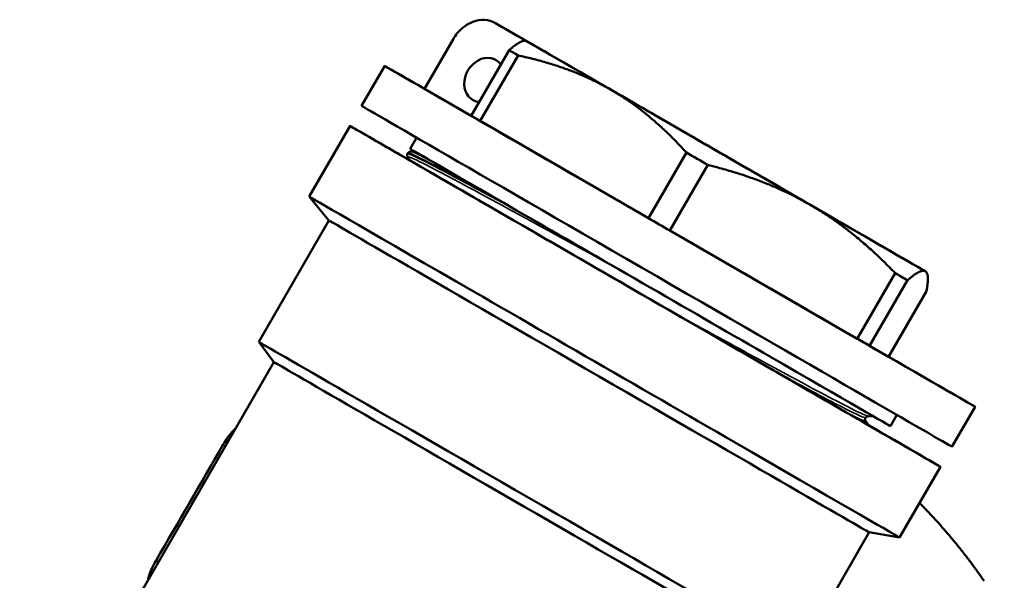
# Model space of a CAD drawing. Header units: millimetres. Extents: x 40 to 180, y 90 to 236.
# Tile 4 of 9: x 135 to 178, y 129 to 153. Entities that reach past the tile are written whole.
import ezdxf

# ---------------------------------------------------------------- set-up
doc = ezdxf.new("R2010")
doc.units = ezdxf.units.MM
doc.layers.add('Видимые тонкие (ГОСТ)', color=7, linetype='Continuous', lineweight=35)
doc.layers.add('Видимый контур (ГОСТ)', color=7, linetype='Continuous', lineweight=50)

msp = doc.modelspace()

# ---------------------------------------------------------------- linework, layer by layer
at = {"layer": 'Видимые тонкие (ГОСТ)'}
for p, q in [((144.044, 134.657), (143.947, 134.713)), ((141.156, 129.654), (141.055, 129.712))]:
    msp.add_line(p, q, dxfattribs=at)
msp.add_ellipse((165.724, 147.208), major_axis=(11.475, -6.625), ratio=0.000056, start_param=2.422987, end_param=2.626419, dxfattribs=at)
for points, knots in [([(151.951, 147.174), (151.931, 147.204), (151.98, 147.194), (152.103, 147.142), (152.539, 146.957), (153.898, 146.239), (155.857, 145.174), (157.391, 144.34), (159.279, 143.302), (161.238, 142.224)], [24.139053, 24.139053, 24.139053, 24.139053, 24.341788, 24.341788, 24.341788, 25.064953, 25.064953, 25.064953, 25.631122, 25.631122, 25.631122, 25.631122]), ([(163.441, 140.442), (164.564, 139.827), (165.662, 139.225), (166.667, 138.678), (168.791, 137.52), (170.477, 136.616), (171.3, 136.209), (171.631, 136.046), (171.821, 135.964), (171.871, 135.963)], [25.876861, 25.876861, 25.876861, 25.876861, 26.23016, 26.23016, 26.23016, 26.976798, 26.976798, 26.976798, 27.277064, 27.277064, 27.277064, 27.277064]), ([(167.938, 137.846), (168.927, 137.311), (169.774, 136.858), (170.408, 136.528), (171.27, 136.079), (171.732, 135.861), (171.758, 135.895)], [26.3998449, 26.3998449, 26.3998449, 26.3998449, 26.7895114, 26.7895114, 26.7895114, 27.3190173, 27.3190173, 27.3190173, 27.3190173]), ([(170.976, 136.093), (171.423, 135.867), (171.691, 135.745), (171.753, 135.742), (171.767, 135.741), (171.77, 135.747), (171.762, 135.76)], [26.9226544, 26.9226544, 26.9226544, 26.9226544, 27.2763191, 27.2763191, 27.2763191, 27.3609702, 27.3609702, 27.3609702, 27.3609702])]:
    msp.add_open_spline(points, degree=3, knots=knots, dxfattribs=at)
msp.add_open_spline([(152.084, 147.409), (152.148, 147.405), (152.435, 147.272), (152.938, 147.016)], degree=3, dxfattribs=at)
at = {"layer": 'Видимый контур (ГОСТ)'}
for p, q in [((158.052, 151.637), (155.738, 152.973)), ((152.673, 150.124), (153.923, 152.289)), ((157.063, 152.208), (157.014, 152.208)), ((157.087, 152.195), (159.401, 150.858)), ((154.69, 148.959), (156.329, 151.798)), ((155.079, 148.734), (156.718, 151.573)), ((149.95, 149.386), (150.95, 151.118)), ((154.69, 148.959), (152.673, 150.124)), ((162.368, 144.526), (155.079, 148.734)), ((149.45, 148.52), (147.683, 145.46)), ((152.052, 147.527), (152.331, 148.011)), ((151.945, 147.342), (151.937, 147.329)), ((152.082, 147.41), (152.269, 147.402)), ((162.368, 144.526), (164.007, 147.365)), ((163.293, 143.992), (164.932, 146.831)), ((148.532, 144.431), (147.683, 145.46)), ((148.532, 144.431), (145.497, 139.173)), ((171.401, 139.311), (163.293, 143.992)), ((171.401, 139.311), (173.04, 142.15)), ((174.384, 142.208), (174.409, 142.166)), ((171.938, 139.001), (173.577, 141.841)), ((172.757, 138.529), (174.396, 141.368)), ((146.149, 138.302), (145.497, 139.173)), ((172.757, 138.529), (171.938, 139.001)), ((146.149, 138.302), (135.149, 119.249)), ((172.108, 135.949), (171.878, 135.959)), ((172.837, 135.528), (173.116, 136.012)), ((175.498, 134.637), (176.498, 136.369)), ((174.998, 133.771), (173.231, 130.711)), ((171.916, 130.932), (168.88, 125.673)), ((171.916, 130.932), (173.231, 130.711))]:
    msp.add_line(p, q, dxfattribs=at)
for centre, major_axis, ratio, start_param, end_param in [((165.724, 147.208), (11.476, -6.625), 0.000056, 2.422978, 2.626396), ((165.724, 147.208), (-8.66, 5), 0.000056, 6.191304, 7.238502), ((165.724, 147.208), (-8.66, 5), 0.000056, 5.800713, 6.191304), ((163.724, 143.744), (-12.774, 7.374), 0.000056, 5.757736, 10.210093), ((165.363, 146.583), (-9.743, 5.625), 0.000056, 0.384001, 0.479434), ((155.257, 150.511), (-0.5, -0.866), 0.816497, 2.784419, 6.640166), ((165.724, 147.208), (-8.66, 5), 0.000056, 5.144107, 5.530821), ((165.724, 147.208), (8.66, -5), 0.000056, 4.096887, 5.14409), ((162.224, 141.146), (12.774, -7.374), 0.000056, 2.492912, 6.9965), ((162.724, 142.012), (-12.774, 7.374), 0.000056, 0.000001, 3.141593), ((165.724, 147.208), (-8.66, 5), 0.000056, 4.096887, 5.14409), ((163.724, 143.744), (-9.743, 5.625), 0.000056, 0.384001, 0.479434), ((162.224, 141.146), (10.826, -6.25), 0.000056, 2.794249, 6.751464), ((162.444, 141.528), (-10.393, 6), 0.000056, 0, 3.141593), ((165.363, 146.583), (-9.743, 5.625), 0.000056, 1.431199, 1.526632), ((160.457, 138.085), (12.774, -7.374), 0.000056, 3.141593, 6.283186), ((162.444, 141.528), (-10.393, 6), 0.000056, 0.895508, 0.959487), ((165.724, 147.208), (8.66, -5), 0.000056, 5.144107, 6.191304), ((163.724, 143.744), (-9.743, 5.625), 0.000056, 1.431199, 1.526632), ((160.224, 137.681), (11.692, -6.75), 0.000056, 3.141742, 6.283036), ((165.724, 147.208), (8.66, -5), 0.000056, 6.191304, 7.238502), ((165.363, 146.583), (-9.743, 5.625), 0.000056, 2.478441, 2.573877), ((157.188, 132.423), (11.692, -6.75), 0.000056, 3.141723, 6.283186), ((163.724, 143.744), (-9.743, 5.625), 0.000056, 2.478441, 2.573877), ((156.974, 132.052), (10.826, -6.25), 0.000056, 3.141723, 6.283055)]:
    msp.add_ellipse(centre, major_axis=major_axis, ratio=ratio, start_param=start_param, end_param=end_param, dxfattribs=at)
for points, knots in [([(153.923, 152.289), (154.015, 152.449), (154.155, 152.62), (154.426, 152.858), (154.606, 152.967), (154.923, 153.087), (155.116, 153.118), (155.43, 153.101), (155.607, 153.049), (155.738, 152.973)], [0.8908434, 0.8908434, 0.8908434, 0.8908434, 0.9463025, 0.9463025, 1.001877, 1.001877, 1.0576079, 1.0576079, 1.1134993, 1.1134993, 1.1134993, 1.1134993]), ([(151.947, 147.176), (151.94, 147.187), (151.932, 147.201), (151.923, 147.237), (151.92, 147.252), (151.922, 147.288), (151.927, 147.309), (151.937, 147.329)], [0, 0, 0, 0, 0.0231463, 0.0231463, 0.03519037, 0.03519037, 0.04766257, 0.04766257, 0.04766257, 0.04766257]), ([(151.944, 147.324), (151.957, 147.35), (152.188, 147.25), (152.636, 147.024), (153.389, 146.644), (154.747, 145.916), (156.48, 144.971)], [24.1764519, 24.1764519, 24.1764519, 24.1764519, 24.534622, 24.534622, 24.534622, 25.136912, 25.136912, 25.136912, 25.136912]), ([(151.945, 147.342), (151.961, 147.367), (151.985, 147.386), (152.025, 147.404), (152.041, 147.407), (152.065, 147.41), (152.074, 147.41), (152.082, 147.41)], [0, 0, 0, 0, 0.01732533, 0.01732533, 0.03338093, 0.03338093, 0.04763836, 0.04763836, 0.04763836, 0.04763836]), ([(155.948, 145.278), (153.98, 146.348), (152.6, 147.079), (152.131, 147.284), (152.014, 147.335), (151.954, 147.353), (151.949, 147.34)], [-31.3561178, -31.3561178, -31.3561178, -31.3561178, -30.6388426, -30.6388426, -30.6388426, -30.4606099, -30.4606099, -30.4606099, -30.4606099]), ([(171.878, 135.959), (171.872, 135.959), (171.861, 135.96), (171.83, 135.951), (171.817, 135.945), (171.789, 135.926), (171.774, 135.91), (171.763, 135.892)], [0, 0, 0, 0, 0.02344149, 0.02344149, 0.03572836, 0.03572836, 0.04847133, 0.04847133, 0.04847133, 0.04847133]), ([(171.763, 135.892), (171.748, 135.866), (171.744, 135.836), (171.747, 135.797), (171.751, 135.784), (171.758, 135.768), (171.761, 135.763), (171.763, 135.76)], [0, 0, 0, 0, 0.01808877, 0.01808877, 0.03385049, 0.03385049, 0.04845018, 0.04845018, 0.04845018, 0.04845018])]:
    msp.add_open_spline(points, degree=3, knots=knots, dxfattribs=at)
for points, weights in [([(156.329, 151.798), (156.803, 152.208), (157.014, 152.208)], [1.00212107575, 1.02637805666, 1.00966559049]), ([(160.723, 150.094), (159.008, 151.084), (156.718, 151.573)], [1, 1.03186900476, 1.00212107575]), ([(164.007, 147.365), (162.438, 149.104), (160.723, 150.094)], [1.00212107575, 1.03186900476, 1]), ([(169.347, 145.116), (167.439, 146.217), (164.932, 146.831)], [1, 1.03186900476, 1.00212107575]), ([(173.04, 142.15), (171.255, 144.014), (169.347, 145.116)], [1.00212107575, 1.03186900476, 1]), ([(174.348, 142.229), (174.155, 142.341), (173.577, 141.841)], [1, 1.03186900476, 1.00212107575]), ([(174.396, 141.368), (174.54, 142.118), (174.348, 142.229)], [1.00212107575, 1.03186900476, 1]), ([(174.481, 131.805), (174.29, 132.007), (174.094, 132.205)], [1, 1.00377639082, 1.00701718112]), ([(176.891, 128.825), (175.785, 130.428), (174.481, 131.805)], [1.02662450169, 1.02640007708, 1])]:
    msp.add_rational_spline(points, weights, degree=2, dxfattribs=at)
for points in [[(152.046, 147.021), (152.013, 147.073), (151.98, 147.125), (151.947, 147.176)], [(171.763, 135.76), (171.804, 135.696), (171.844, 135.632), (171.885, 135.568)], [(144.479, 135.41), (144.315, 135.271), (144.123, 135.018), (143.947, 134.713)], [(143.947, 134.713), (142.983, 133.046), (142.019, 131.379), (141.055, 129.712)], [(141.055, 129.712), (140.873, 129.398), (140.748, 129.098), (140.712, 128.884)]]:
    msp.add_open_spline(points, degree=3, dxfattribs=at)

doc.saveas('drawing.dxf')
